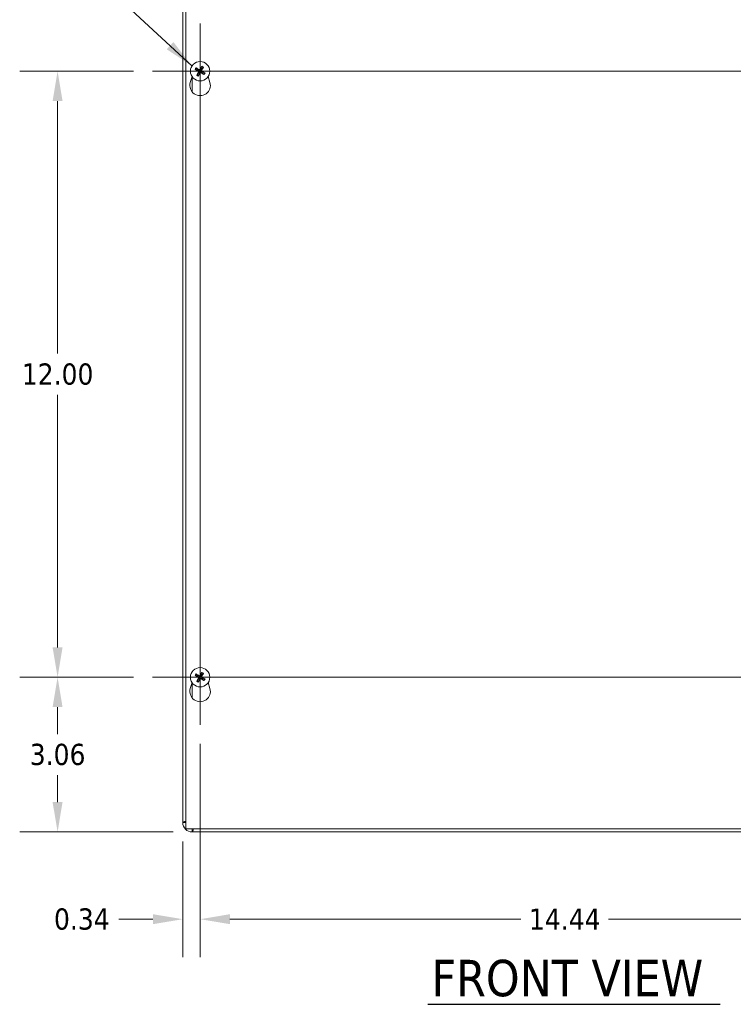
# Model space of a CAD drawing. Header units: inches. Extents: x 5.3 to 98.7, y 3.2 to 61.2.
# Tile 3 of 9: x 20.9 to 35, y 21.4 to 40.9. Entities that reach past the tile are written whole.
import ezdxf

# ---------------------------------------------------------------- set-up
doc = ezdxf.new("R2010")
doc.units = ezdxf.units.IN
doc.header["$LTSCALE"] = 6
doc.header["$MEASUREMENT"] = 0
for name, color, linetype, lineweight in [('Center Mark (ANSI)', 7, 'Continuous', 5), ('Centerline (ANSI)', 7, 'Continuous', 5), ('Dimension (ANSI)', 7, 'Continuous', 5), ('Symbol (ANSI)', 7, 'Continuous', 5), ('Visible (ANSI)', 7, 'Continuous', 5), ('Visible Narrow (ANSI)', 7, 'Continuous', 5)]:
    doc.layers.add(name, color=color, linetype=linetype, lineweight=lineweight)
doc.styles.add('ROMANS', font='tahoma.ttf')
doc.styles.add('Text Style168', font='tahoma.ttf')
doc.dimstyles.new('Default (ANSI)', dxfattribs={"dimscale": 6, "dimtxt": 0.07, "dimasz": 0.098425, "dimexe": 0.125, "dimexo": 0.0625, "dimgap": 0.031496, "dimtad": 0, "dimtih": 1, "dimtoh": 1, "dimrnd": 1e-08, "dimzin": 0, "dimdsep": 46, "dimtxsty": 'ROMANS', "dimcen": 0.09, "dimdle": 0.393701, "dimclrd": 256, "dimclre": 256, "dimclrt": 256, "dimadec": 0, "dimazin": 0, "dimtfac": 1.428571, "dimtofl": 0, "dimtmove": 0, "dimatfit": 3, "dimfxl": 0, "dimtolj": 1, "dimtzin": 0, "dimlwd": -1, "dimlwe": -1, "dimarcsym": 0})
doc.dimstyles.new('Default (ANSI)$7', dxfattribs={"dimscale": 6, "dimtxt": 0.07, "dimasz": 0.098425, "dimexe": 0.125, "dimexo": 0.0625, "dimgap": 0.031496, "dimtad": 0, "dimtih": 1, "dimtoh": 1, "dimrnd": 1e-08, "dimzin": 0, "dimdsep": 46, "dimtxsty": 'ROMANS', "dimcen": 0.09, "dimdle": 0.393701, "dimclrd": 256, "dimclre": 256, "dimclrt": 256, "dimadec": 0, "dimazin": 0, "dimtfac": 1.428571, "dimtofl": 0, "dimtmove": 0, "dimatfit": 3, "dimfxl": 0, "dimtolj": 1, "dimtzin": 0, "dimlwd": -1, "dimlwe": -1, "dimarcsym": 0})

# ---------------------------------------------------------------- blocks, each defined once
blk = doc.blocks.new('*D10')
at = {"layer": 'Defpoints', "color": 0}
for p in [(24.443, 26.982), (38.88, 26.982), (38.88, 23.134)]:
    blk.add_point(p, dxfattribs=at)
at = {"layer": 'Dimension (ANSI)'}
for p, q in [((24.443, 26.607), (24.443, 22.384)), ((38.88, 26.607), (38.88, 22.384)), ((25.033, 23.134), (30.794, 23.134)), ((38.29, 23.134), (32.53, 23.134))]:
    blk.add_line(p, q, dxfattribs=at)
for points in [[(25.033, 23.233), (25.033, 23.036), (24.443, 23.134)], [(38.29, 23.233), (38.29, 23.036), (38.88, 23.134)]]:
    blk.add_solid(points, dxfattribs=at)
at = {"layer": 'Dimension (ANSI)', "insert": (31.662, 23.134), "char_height": 0.42, "attachment_point": 5, "style": 'ROMANS'}
blk.add_mtext('\\A1;14.44', dxfattribs=at)
blk = doc.blocks.new('*D22')
at = {"layer": 'Defpoints', "color": 0}
for p in [(21.621, 27.924), (23.501, 27.924), (24.286, 24.861)]:
    blk.add_point(p, dxfattribs=at)
at = {"layer": 'Dimension (ANSI)'}
for p, q in [((23.126, 27.924), (20.871, 27.924)), ((21.621, 27.333), (21.621, 26.8)), ((21.621, 25.452), (21.621, 25.985)), ((23.911, 24.861), (20.871, 24.861))]:
    blk.add_line(p, q, dxfattribs=at)
for points in [[(21.522, 27.333), (21.719, 27.333), (21.621, 27.924)], [(21.522, 25.452), (21.719, 25.452), (21.621, 24.861)]]:
    blk.add_solid(points, dxfattribs=at)
at = {"layer": 'Dimension (ANSI)', "insert": (21.621, 26.393), "char_height": 0.42, "attachment_point": 5, "style": 'ROMANS'}
blk.add_mtext('\\A1;3.06', dxfattribs=at)
blk = doc.blocks.new('*D23')
at = {"layer": 'Defpoints', "color": 0}
for p in [(24.443, 26.982), (24.099, 25.048), (24.443, 23.134)]:
    blk.add_point(p, dxfattribs=at)
at = {"layer": 'Dimension (ANSI)'}
for p, q in [((24.443, 26.607), (24.443, 22.384)), ((24.099, 24.673), (24.099, 22.384)), ((23.509, 23.134), (22.832, 23.134)), ((25.033, 23.134), (25.624, 23.134))]:
    blk.add_line(p, q, dxfattribs=at)
for points in [[(23.509, 23.233), (23.509, 23.036), (24.099, 23.134)], [(25.033, 23.233), (25.033, 23.036), (24.443, 23.134)]]:
    blk.add_solid(points, dxfattribs=at)
at = {"layer": 'Dimension (ANSI)', "insert": (22.101, 23.134), "char_height": 0.42, "attachment_point": 5, "style": 'ROMANS'}
blk.add_mtext('\\A1;0.34', dxfattribs=at)
blk = doc.blocks.new('*D24')
at = {"layer": 'Defpoints', "color": 0}
for p in [(21.621, 39.924), (23.501, 39.924), (23.501, 27.924)]:
    blk.add_point(p, dxfattribs=at)
at = {"layer": 'Dimension (ANSI)'}
for p, q in [((23.126, 39.924), (20.871, 39.924)), ((21.621, 39.333), (21.621, 34.332)), ((21.621, 28.515), (21.621, 33.516)), ((23.126, 27.924), (20.871, 27.924))]:
    blk.add_line(p, q, dxfattribs=at)
for points in [[(21.522, 39.333), (21.719, 39.333), (21.621, 39.924)], [(21.522, 28.515), (21.719, 28.515), (21.621, 27.924)]]:
    blk.add_solid(points, dxfattribs=at)
at = {"layer": 'Dimension (ANSI)', "insert": (21.621, 33.924), "char_height": 0.42, "attachment_point": 5, "style": 'ROMANS'}
blk.add_mtext('\\A1;12.00', dxfattribs=at)

msp = doc.modelspace()

# ---------------------------------------------------------------- linework, layer by layer
at = {"layer": 'Center Mark (ANSI)', "linetype": 'Continuous'}
for p, q in [((24.44293, 40.86599), (24.44293, 38.98199)), ((23.50093, 39.92399), (25.38493, 39.92399)), ((24.44293, 26.98199), (24.44293, 28.86599)), ((23.50093, 27.92399), (25.38493, 27.92399))]:
    msp.add_line(p, q, dxfattribs=at)
at = {"layer": 'Centerline (ANSI)', "linetype": 'Continuous'}
for p, q in [((24.44293, 26.98199), (24.44293, 40.86599)), ((23.50093, 39.92399), (39.82243, 39.92399)), ((39.82243, 27.92399), (23.50093, 27.92399))]:
    msp.add_line(p, q, dxfattribs=at)
at = {"layer": 'Symbol (ANSI)', "lineweight": 30}
msp.add_line((28.95001, 21.44884), (34.7386, 21.44884), dxfattribs=at)
at = {"layer": 'Visible (ANSI)'}
for p, q in [((24.16168, 24.92399), (24.16168, 42.92399)), ((24.09918, 25.04849), (24.09918, 42.88029)), ((24.39365, 39.96614), (24.37308, 39.9842)), ((24.472, 40.01152), (24.46361, 39.98546)), ((24.48509, 39.97327), (24.50315, 39.99384)), ((24.24791, 39.69933), (24.28239, 39.81867)), ((24.3554, 39.95305), (24.38146, 39.94466)), ((24.40077, 39.8747), (24.38271, 39.85413)), ((24.41387, 39.83645), (24.42226, 39.86251)), ((24.49222, 39.88183), (24.51279, 39.86377)), ((24.53046, 39.89492), (24.50441, 39.90331)), ((24.60348, 39.81867), (24.63796, 39.69933)), ((24.3554, 27.95305), (24.38146, 27.94466)), ((24.39365, 27.96614), (24.37308, 27.9842)), ((24.472, 28.01152), (24.46361, 27.98546)), ((24.48509, 27.97327), (24.50315, 27.99384)), ((24.49222, 27.88183), (24.51279, 27.86377)), ((24.53046, 27.89492), (24.50441, 27.90331)), ((24.24791, 27.69933), (24.28239, 27.81867)), ((24.40077, 27.8747), (24.38271, 27.85413)), ((24.41387, 27.83645), (24.42226, 27.86251)), ((24.60348, 27.81867), (24.63796, 27.69933)), ((39.16168, 24.92399), (24.16168, 24.92399)), ((39.03718, 24.86149), (24.28618, 24.86149))]:
    msp.add_line(p, q, dxfattribs=at)
for centre in [(24.44293, 39.92399), (24.44293, 27.92399)]:
    msp.add_circle(centre, 0.192, dxfattribs=at)
for centre, radius, start, end in [((24.44293, 39.92399), 0.06486, 139.455547, 161.411306), ((24.44293, 39.92399), 0.06486, 49.455547, 71.411306), ((24.44293, 39.92399), 0.06486, 229.455547, 251.411306), ((24.44293, 39.92399), 0.06486, 319.455547, 341.411306), ((24.44293, 39.64299), 0.203, 163.884171, 16.115829), ((24.44293, 27.92399), 0.06486, 139.455547, 161.411306), ((24.44293, 27.92399), 0.06486, 49.455547, 71.411306), ((24.44293, 27.92399), 0.06486, 319.455547, 341.411306), ((24.44293, 27.64299), 0.203, 163.884171, 16.115829), ((24.44293, 27.92399), 0.06486, 229.455547, 251.411306), ((24.28618, 25.04849), 0.187, 180, 270), ((24.28618, 25.04849), 0.125, 180, 185.1264), ((24.28618, 25.04849), 0.125, 264.8736, 270)]:
    msp.add_arc(centre, radius, start, end, dxfattribs=at)
for centre, major_axis, start_param, end_param in [((24.44056, 39.92006), (-0.21729, 0.13146), 4.83975564, 5.12434361), ((24.44698, 39.92184), (-0.11907, -0.22432), 4.30043435, 4.58502232), ((24.43901, 39.92636), (0.13146, 0.21729), 4.83975564, 5.12434361), ((24.44508, 39.92803), (0.22432, -0.11907), 4.30043435, 4.58502232), ((24.44685, 39.92161), (-0.13146, -0.21729), 4.83975564, 5.12434361), ((24.43889, 39.92613), (0.11907, 0.22432), 4.30043435, 4.58502232), ((24.44531, 39.92791), (0.21729, -0.13146), 4.83975564, 5.12434361), ((24.44079, 39.91994), (-0.22432, 0.11907), 4.30043435, 4.58502232), ((24.44508, 27.92803), (0.22432, -0.11907), 4.30043435, 4.58502232), ((24.44056, 27.92006), (-0.21729, 0.13146), 4.83975564, 5.12434361), ((24.44685, 27.92161), (-0.13146, -0.21729), 4.83975564, 5.12434361), ((24.43889, 27.92613), (0.11907, 0.22432), 4.30043435, 4.58502232), ((24.44698, 27.92184), (-0.11907, -0.22432), 4.30043435, 4.58502232), ((24.44531, 27.92791), (0.21729, -0.13146), 4.83975564, 5.12434361), ((24.43901, 27.92636), (0.13146, 0.21729), 4.83975564, 5.12434361), ((24.44079, 27.91994), (-0.22432, 0.11907), 4.30043435, 4.58502232)]:
    msp.add_ellipse(centre, major_axis=major_axis, ratio=0.08715574, start_param=start_param, end_param=end_param, dxfattribs=at)
for points, knots in [([(24.36406, 39.99005), (24.36411, 39.99002), (24.36416, 39.98999), (24.36505, 39.9895), (24.36609, 39.98889), (24.36785, 39.98783), (24.36888, 39.98718), (24.37046, 39.98615), (24.37129, 39.98557), (24.37234, 39.98481), (24.37279, 39.98446), (24.37308, 39.9842)], [0.0228816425, 0.0228816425, 0.0228816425, 0.0228816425, 0.02337727, 0.02337727, 0.0312130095, 0.0312130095, 0.0390428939, 0.0390428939, 0.0467825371, 0.0467825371, 0.0530480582, 0.0530480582, 0.0530480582, 0.0530480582]), ([(24.472, 40.01152), (24.47212, 40.01188), (24.47232, 40.01241), (24.47283, 40.01361), (24.47325, 40.01453), (24.47408, 40.01623), (24.47463, 40.01731), (24.47559, 40.01912), (24.47618, 40.02018), (24.47668, 40.02106), (24.47671, 40.02111), (24.47674, 40.02116)], [0.0712949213, 0.0712949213, 0.0712949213, 0.0712949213, 0.0775604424, 0.0775604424, 0.0853000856, 0.0853000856, 0.0931299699, 0.0931299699, 0.1009657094, 0.1009657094, 0.101461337, 0.101461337, 0.101461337, 0.101461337]), ([(24.509, 40.00286), (24.50897, 40.00281), (24.50894, 40.00276), (24.50845, 40.00187), (24.50784, 40.00082), (24.50678, 39.99907), (24.50613, 39.99804), (24.5051, 39.99646), (24.50452, 39.99563), (24.50376, 39.99458), (24.50341, 39.99413), (24.50315, 39.99384)], [0.0228816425, 0.0228816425, 0.0228816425, 0.0228816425, 0.02337727, 0.02337727, 0.0312130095, 0.0312130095, 0.0390428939, 0.0390428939, 0.0467825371, 0.0467825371, 0.0530480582, 0.0530480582, 0.0530480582, 0.0530480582]), ([(24.3554, 39.95305), (24.35504, 39.95317), (24.35451, 39.95337), (24.35331, 39.95388), (24.35239, 39.9543), (24.35069, 39.95513), (24.34961, 39.95568), (24.3478, 39.95664), (24.34674, 39.95723), (24.34586, 39.95773), (24.34581, 39.95776), (24.34576, 39.95779)], [0.0712949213, 0.0712949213, 0.0712949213, 0.0712949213, 0.0775604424, 0.0775604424, 0.0853000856, 0.0853000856, 0.0931299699, 0.0931299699, 0.1009657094, 0.1009657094, 0.101461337, 0.101461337, 0.101461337, 0.101461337]), ([(24.37687, 39.84511), (24.3769, 39.84516), (24.37692, 39.84521), (24.37742, 39.8461), (24.37803, 39.84715), (24.37909, 39.8489), (24.37973, 39.84993), (24.38077, 39.85151), (24.38134, 39.85234), (24.38211, 39.85339), (24.38246, 39.85384), (24.38271, 39.85413)], [0.0228816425, 0.0228816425, 0.0228816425, 0.0228816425, 0.02337727, 0.02337727, 0.0312130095, 0.0312130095, 0.0390428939, 0.0390428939, 0.0467825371, 0.0467825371, 0.0530480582, 0.0530480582, 0.0530480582, 0.0530480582]), ([(24.4063, 39.92377), (24.40773, 39.92298), (24.40911, 39.92186), (24.41132, 39.91916), (24.41215, 39.91757), (24.41311, 39.91442), (24.41332, 39.91265), (24.413, 39.90917), (24.41248, 39.90747), (24.41162, 39.9058), (24.4115, 39.90559), (24.41137, 39.90538)], [0, 0, 0, 0, 0.0125584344, 0.0125584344, 0.0251168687, 0.0251168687, 0.0376591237, 0.0376591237, 0.0502013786, 0.0502013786, 0.0520674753, 0.0520674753, 0.0520674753, 0.0520674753]), ([(24.41387, 39.83645), (24.41375, 39.83609), (24.41354, 39.83556), (24.41304, 39.83436), (24.41262, 39.83344), (24.41179, 39.83174), (24.41124, 39.83066), (24.41028, 39.82885), (24.40969, 39.82779), (24.40919, 39.82691), (24.40916, 39.82686), (24.40913, 39.82681)], [0.0712949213, 0.0712949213, 0.0712949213, 0.0712949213, 0.0775604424, 0.0775604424, 0.0853000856, 0.0853000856, 0.0931299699, 0.0931299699, 0.1009657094, 0.1009657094, 0.101461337, 0.101461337, 0.101461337, 0.101461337]), ([(24.41017, 39.93107), (24.41233, 39.93005), (24.41436, 39.92861), (24.41712, 39.92586), (24.41824, 39.92448), (24.42008, 39.92138), (24.4208, 39.91967), (24.42172, 39.91633), (24.42198, 39.91449), (24.42199, 39.91089), (24.42174, 39.90913), (24.42078, 39.90536), (24.41977, 39.90308), (24.41845, 39.9011)], [0.2359932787, 0.2359932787, 0.2359932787, 0.2359932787, 0.2549328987, 0.2549328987, 0.2681126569, 0.2681126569, 0.2812924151, 0.2812924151, 0.2944721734, 0.2944721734, 0.3076519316, 0.3076519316, 0.3265915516, 0.3265915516, 0.3265915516, 0.3265915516]), ([(24.45002, 39.95675), (24.449, 39.95459), (24.44756, 39.95256), (24.44481, 39.9498), (24.44343, 39.94868), (24.44033, 39.94684), (24.43862, 39.94612), (24.43528, 39.9452), (24.43344, 39.94494), (24.42984, 39.94493), (24.42808, 39.94518), (24.42431, 39.94614), (24.42203, 39.94715), (24.42005, 39.94847)], [0.2359932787, 0.2359932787, 0.2359932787, 0.2359932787, 0.2549328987, 0.2549328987, 0.2681126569, 0.2681126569, 0.2812924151, 0.2812924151, 0.2944721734, 0.2944721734, 0.3076519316, 0.3076519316, 0.3265915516, 0.3265915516, 0.3265915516, 0.3265915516]), ([(24.44271, 39.96062), (24.44193, 39.95919), (24.44081, 39.9578), (24.43811, 39.9556), (24.43652, 39.95477), (24.43337, 39.95381), (24.4316, 39.9536), (24.42812, 39.95392), (24.42642, 39.95444), (24.42475, 39.9553), (24.42454, 39.95542), (24.42433, 39.95555)], [0, 0, 0, 0, 0.0125584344, 0.0125584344, 0.0251168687, 0.0251168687, 0.0376591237, 0.0376591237, 0.0502013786, 0.0502013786, 0.052067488, 0.052067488, 0.052067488, 0.052067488]), ([(24.43585, 39.89122), (24.43687, 39.89338), (24.43831, 39.89541), (24.44105, 39.89817), (24.44244, 39.89929), (24.44554, 39.90113), (24.44725, 39.90185), (24.45059, 39.90277), (24.45243, 39.90303), (24.45603, 39.90304), (24.45779, 39.90279), (24.46156, 39.90183), (24.46384, 39.90082), (24.46582, 39.8995)], [0.2359932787, 0.2359932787, 0.2359932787, 0.2359932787, 0.2549328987, 0.2549328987, 0.2681126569, 0.2681126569, 0.2812924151, 0.2812924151, 0.2944721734, 0.2944721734, 0.3076519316, 0.3076519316, 0.3265915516, 0.3265915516, 0.3265915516, 0.3265915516]), ([(24.44315, 39.88735), (24.44394, 39.88878), (24.44506, 39.89017), (24.44776, 39.89237), (24.44934, 39.8932), (24.45249, 39.89416), (24.45427, 39.89437), (24.45774, 39.89405), (24.45945, 39.89353), (24.46111, 39.89267), (24.46133, 39.89255), (24.46154, 39.89242)], [0, 0, 0, 0, 0.0125556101, 0.0125556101, 0.0251112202, 0.0251112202, 0.0376562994, 0.0376562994, 0.0502013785, 0.0502013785, 0.0520674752, 0.0520674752, 0.0520674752, 0.0520674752]), ([(24.4757, 39.9169), (24.47354, 39.91792), (24.47151, 39.91936), (24.46875, 39.92211), (24.46763, 39.92349), (24.46579, 39.92659), (24.46507, 39.9283), (24.46415, 39.93164), (24.46389, 39.93348), (24.46388, 39.93708), (24.46413, 39.93884), (24.46509, 39.94261), (24.46609, 39.94489), (24.46742, 39.94687)], [0.2359932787, 0.2359932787, 0.2359932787, 0.2359932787, 0.2549328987, 0.2549328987, 0.2681126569, 0.2681126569, 0.2812924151, 0.2812924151, 0.2944721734, 0.2944721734, 0.3076519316, 0.3076519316, 0.3265915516, 0.3265915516, 0.3265915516, 0.3265915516]), ([(24.47957, 39.92421), (24.47814, 39.92499), (24.47675, 39.92611), (24.47454, 39.92881), (24.47372, 39.9304), (24.47276, 39.93355), (24.47255, 39.93532), (24.47287, 39.9388), (24.47339, 39.9405), (24.47425, 39.94217), (24.47437, 39.94238), (24.4745, 39.94259)], [0, 0, 0, 0, 0.0125584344, 0.0125584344, 0.0251168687, 0.0251168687, 0.0376591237, 0.0376591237, 0.0502013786, 0.0502013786, 0.0520674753, 0.0520674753, 0.0520674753, 0.0520674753]), ([(24.52181, 39.85792), (24.52176, 39.85795), (24.5217, 39.85798), (24.52082, 39.85847), (24.51977, 39.85908), (24.51801, 39.86014), (24.51699, 39.86079), (24.51541, 39.86182), (24.51458, 39.8624), (24.51353, 39.86316), (24.51308, 39.86351), (24.51279, 39.86377)], [0.0228816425, 0.0228816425, 0.0228816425, 0.0228816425, 0.02337727, 0.02337727, 0.0312130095, 0.0312130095, 0.0390428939, 0.0390428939, 0.0467825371, 0.0467825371, 0.0530480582, 0.0530480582, 0.0530480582, 0.0530480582]), ([(24.53046, 39.89492), (24.53083, 39.8948), (24.53136, 39.8946), (24.53256, 39.89409), (24.53348, 39.89367), (24.53518, 39.89284), (24.53625, 39.89229), (24.53807, 39.89133), (24.53913, 39.89074), (24.54001, 39.89024), (24.54006, 39.89021), (24.54011, 39.89018)], [0.0712949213, 0.0712949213, 0.0712949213, 0.0712949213, 0.0775604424, 0.0775604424, 0.0853000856, 0.0853000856, 0.0931299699, 0.0931299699, 0.1009657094, 0.1009657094, 0.101461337, 0.101461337, 0.101461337, 0.101461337]), ([(24.3554, 27.95305), (24.35504, 27.95317), (24.35451, 27.95337), (24.35331, 27.95388), (24.35239, 27.9543), (24.35069, 27.95513), (24.34961, 27.95568), (24.3478, 27.95664), (24.34674, 27.95723), (24.34586, 27.95773), (24.34581, 27.95776), (24.34576, 27.95779)], [0.0712949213, 0.0712949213, 0.0712949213, 0.0712949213, 0.0775604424, 0.0775604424, 0.0853000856, 0.0853000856, 0.0931299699, 0.0931299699, 0.1009657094, 0.1009657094, 0.101461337, 0.101461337, 0.101461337, 0.101461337]), ([(24.36406, 27.99005), (24.36411, 27.99002), (24.36416, 27.98999), (24.36505, 27.9895), (24.36609, 27.98889), (24.36785, 27.98783), (24.36888, 27.98718), (24.37046, 27.98615), (24.37129, 27.98557), (24.37234, 27.98481), (24.37279, 27.98446), (24.37308, 27.9842)], [0.0228816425, 0.0228816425, 0.0228816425, 0.0228816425, 0.02337727, 0.02337727, 0.0312130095, 0.0312130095, 0.0390428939, 0.0390428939, 0.0467825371, 0.0467825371, 0.0530480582, 0.0530480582, 0.0530480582, 0.0530480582]), ([(24.4063, 27.92377), (24.40773, 27.92298), (24.40911, 27.92186), (24.41132, 27.91916), (24.41215, 27.91757), (24.41311, 27.91442), (24.41332, 27.91265), (24.413, 27.90917), (24.41248, 27.90747), (24.41162, 27.9058), (24.4115, 27.90559), (24.41137, 27.90538)], [0, 0, 0, 0, 0.0125584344, 0.0125584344, 0.0251168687, 0.0251168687, 0.0376591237, 0.0376591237, 0.0502013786, 0.0502013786, 0.0520674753, 0.0520674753, 0.0520674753, 0.0520674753]), ([(24.41017, 27.93107), (24.41233, 27.93005), (24.41436, 27.92861), (24.41712, 27.92586), (24.41824, 27.92448), (24.42008, 27.92138), (24.4208, 27.91967), (24.42172, 27.91633), (24.42198, 27.91449), (24.42199, 27.91089), (24.42174, 27.90913), (24.42078, 27.90536), (24.41977, 27.90308), (24.41845, 27.9011)], [0.2359932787, 0.2359932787, 0.2359932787, 0.2359932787, 0.2549328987, 0.2549328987, 0.2681126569, 0.2681126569, 0.2812924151, 0.2812924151, 0.2944721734, 0.2944721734, 0.3076519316, 0.3076519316, 0.3265915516, 0.3265915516, 0.3265915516, 0.3265915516]), ([(24.45002, 27.95675), (24.449, 27.95459), (24.44756, 27.95256), (24.44481, 27.9498), (24.44343, 27.94868), (24.44033, 27.94684), (24.43862, 27.94612), (24.43528, 27.9452), (24.43344, 27.94494), (24.42984, 27.94493), (24.42808, 27.94518), (24.42431, 27.94614), (24.42203, 27.94715), (24.42005, 27.94847)], [0.2359932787, 0.2359932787, 0.2359932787, 0.2359932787, 0.2549328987, 0.2549328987, 0.2681126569, 0.2681126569, 0.2812924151, 0.2812924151, 0.2944721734, 0.2944721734, 0.3076519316, 0.3076519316, 0.3265915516, 0.3265915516, 0.3265915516, 0.3265915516]), ([(24.44271, 27.96062), (24.44193, 27.95919), (24.44081, 27.9578), (24.43811, 27.9556), (24.43652, 27.95477), (24.43337, 27.95381), (24.4316, 27.9536), (24.42812, 27.95392), (24.42642, 27.95444), (24.42475, 27.9553), (24.42454, 27.95542), (24.42433, 27.95555)], [0, 0, 0, 0, 0.0125584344, 0.0125584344, 0.0251168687, 0.0251168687, 0.0376591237, 0.0376591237, 0.0502013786, 0.0502013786, 0.052067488, 0.052067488, 0.052067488, 0.052067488]), ([(24.43585, 27.89122), (24.43687, 27.89338), (24.43831, 27.89541), (24.44105, 27.89817), (24.44244, 27.89929), (24.44554, 27.90113), (24.44725, 27.90185), (24.45059, 27.90277), (24.45243, 27.90303), (24.45603, 27.90304), (24.45779, 27.90279), (24.46156, 27.90183), (24.46384, 27.90082), (24.46582, 27.8995)], [0.2359932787, 0.2359932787, 0.2359932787, 0.2359932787, 0.2549328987, 0.2549328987, 0.2681126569, 0.2681126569, 0.2812924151, 0.2812924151, 0.2944721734, 0.2944721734, 0.3076519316, 0.3076519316, 0.3265915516, 0.3265915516, 0.3265915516, 0.3265915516]), ([(24.44315, 27.88735), (24.44394, 27.88878), (24.44506, 27.89017), (24.44776, 27.89237), (24.44934, 27.8932), (24.45249, 27.89416), (24.45427, 27.89437), (24.45774, 27.89405), (24.45945, 27.89353), (24.46111, 27.89267), (24.46133, 27.89255), (24.46154, 27.89242)], [0, 0, 0, 0, 0.0125556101, 0.0125556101, 0.0251112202, 0.0251112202, 0.0376562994, 0.0376562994, 0.0502013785, 0.0502013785, 0.0520674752, 0.0520674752, 0.0520674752, 0.0520674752]), ([(24.4757, 27.9169), (24.47354, 27.91792), (24.47151, 27.91936), (24.46875, 27.92211), (24.46763, 27.92349), (24.46579, 27.92659), (24.46507, 27.9283), (24.46415, 27.93164), (24.46389, 27.93348), (24.46388, 27.93708), (24.46413, 27.93884), (24.46509, 27.94261), (24.46609, 27.94489), (24.46742, 27.94687)], [0.2359932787, 0.2359932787, 0.2359932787, 0.2359932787, 0.2549328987, 0.2549328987, 0.2681126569, 0.2681126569, 0.2812924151, 0.2812924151, 0.2944721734, 0.2944721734, 0.3076519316, 0.3076519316, 0.3265915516, 0.3265915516, 0.3265915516, 0.3265915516]), ([(24.472, 28.01152), (24.47212, 28.01188), (24.47232, 28.01241), (24.47283, 28.01361), (24.47325, 28.01453), (24.47408, 28.01623), (24.47463, 28.01731), (24.47559, 28.01912), (24.47618, 28.02018), (24.47668, 28.02106), (24.47671, 28.02111), (24.47674, 28.02116)], [0.0712949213, 0.0712949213, 0.0712949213, 0.0712949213, 0.0775604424, 0.0775604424, 0.0853000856, 0.0853000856, 0.0931299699, 0.0931299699, 0.1009657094, 0.1009657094, 0.101461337, 0.101461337, 0.101461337, 0.101461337]), ([(24.47957, 27.92421), (24.47814, 27.92499), (24.47675, 27.92611), (24.47454, 27.92881), (24.47372, 27.9304), (24.47276, 27.93355), (24.47255, 27.93532), (24.47287, 27.9388), (24.47339, 27.9405), (24.47425, 27.94217), (24.47437, 27.94238), (24.4745, 27.94259)], [0, 0, 0, 0, 0.0125584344, 0.0125584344, 0.0251168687, 0.0251168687, 0.0376591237, 0.0376591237, 0.0502013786, 0.0502013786, 0.0520674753, 0.0520674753, 0.0520674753, 0.0520674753]), ([(24.509, 28.00286), (24.50897, 28.00281), (24.50894, 28.00276), (24.50845, 28.00187), (24.50784, 28.00082), (24.50678, 27.99907), (24.50613, 27.99804), (24.5051, 27.99646), (24.50452, 27.99563), (24.50376, 27.99458), (24.50341, 27.99413), (24.50315, 27.99384)], [0.0228816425, 0.0228816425, 0.0228816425, 0.0228816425, 0.02337727, 0.02337727, 0.0312130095, 0.0312130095, 0.0390428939, 0.0390428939, 0.0467825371, 0.0467825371, 0.0530480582, 0.0530480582, 0.0530480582, 0.0530480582]), ([(24.53046, 27.89492), (24.53083, 27.8948), (24.53136, 27.8946), (24.53256, 27.89409), (24.53348, 27.89367), (24.53518, 27.89284), (24.53625, 27.89229), (24.53807, 27.89133), (24.53913, 27.89074), (24.54001, 27.89024), (24.54006, 27.89021), (24.54011, 27.89018)], [0.0712949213, 0.0712949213, 0.0712949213, 0.0712949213, 0.0775604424, 0.0775604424, 0.0853000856, 0.0853000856, 0.0931299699, 0.0931299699, 0.1009657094, 0.1009657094, 0.101461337, 0.101461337, 0.101461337, 0.101461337]), ([(24.37687, 27.84511), (24.3769, 27.84516), (24.37692, 27.84521), (24.37742, 27.8461), (24.37803, 27.84715), (24.37909, 27.8489), (24.37973, 27.84993), (24.38077, 27.85151), (24.38134, 27.85234), (24.38211, 27.85339), (24.38246, 27.85384), (24.38271, 27.85413)], [0.0228816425, 0.0228816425, 0.0228816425, 0.0228816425, 0.02337727, 0.02337727, 0.0312130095, 0.0312130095, 0.0390428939, 0.0390428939, 0.0467825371, 0.0467825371, 0.0530480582, 0.0530480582, 0.0530480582, 0.0530480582]), ([(24.41387, 27.83645), (24.41375, 27.83609), (24.41354, 27.83556), (24.41304, 27.83436), (24.41262, 27.83344), (24.41179, 27.83174), (24.41124, 27.83066), (24.41028, 27.82885), (24.40969, 27.82779), (24.40919, 27.82691), (24.40916, 27.82686), (24.40913, 27.82681)], [0.0712949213, 0.0712949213, 0.0712949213, 0.0712949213, 0.0775604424, 0.0775604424, 0.0853000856, 0.0853000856, 0.0931299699, 0.0931299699, 0.1009657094, 0.1009657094, 0.101461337, 0.101461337, 0.101461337, 0.101461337]), ([(24.52181, 27.85792), (24.52176, 27.85795), (24.5217, 27.85798), (24.52082, 27.85847), (24.51977, 27.85908), (24.51801, 27.86014), (24.51699, 27.86079), (24.51541, 27.86182), (24.51458, 27.8624), (24.51353, 27.86316), (24.51308, 27.86351), (24.51279, 27.86377)], [0.0228816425, 0.0228816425, 0.0228816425, 0.0228816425, 0.02337727, 0.02337727, 0.0312130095, 0.0312130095, 0.0390428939, 0.0390428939, 0.0467825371, 0.0467825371, 0.0530480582, 0.0530480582, 0.0530480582, 0.0530480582]), ([(24.16178, 25.07218), (24.15151, 25.07012), (24.14223, 25.06806), (24.13424, 25.06599), (24.11163, 25.06016), (24.09918, 25.05432), (24.09918, 25.04849)], [0.728532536, 0.728532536, 0.728532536, 0.728532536, 0.948488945, 0.948488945, 0.948488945, 1.570796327, 1.570796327, 1.570796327, 1.570796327])]:
    msp.add_open_spline(points, degree=3, knots=knots, dxfattribs=at)
for points, weights in [([(24.42005, 39.94847), (24.41108, 39.95447), (24.39365, 39.96614)], [1.76946736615, 1.40669277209, 1]), ([(24.46361, 39.98546), (24.45464, 39.96649), (24.45002, 39.95675)], [1, 1.40669277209, 1.76946736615]), ([(24.46742, 39.94687), (24.47342, 39.95584), (24.48509, 39.97327)], [1.76946736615, 1.40669277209, 1]), ([(24.38146, 39.94466), (24.40043, 39.93569), (24.41017, 39.93107)], [1, 1.40669277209, 1.76946736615]), ([(24.41845, 39.9011), (24.41245, 39.89213), (24.40077, 39.8747)], [1.76946736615, 1.40669277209, 1]), ([(24.42226, 39.86251), (24.43123, 39.88148), (24.43585, 39.89122)], [1, 1.40669277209, 1.76946736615]), ([(24.46582, 39.8995), (24.47479, 39.8935), (24.49222, 39.88183)], [1.76946736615, 1.40669277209, 1]), ([(24.50441, 39.90331), (24.48544, 39.91228), (24.4757, 39.9169)], [1, 1.40669277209, 1.76946736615]), ([(24.38146, 27.94466), (24.40043, 27.93569), (24.41017, 27.93107)], [1, 1.40669277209, 1.76946736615]), ([(24.42005, 27.94847), (24.41108, 27.95447), (24.39365, 27.96614)], [1.76946736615, 1.40669277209, 1]), ([(24.41845, 27.9011), (24.41245, 27.89213), (24.40077, 27.8747)], [1.76946736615, 1.40669277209, 1]), ([(24.42226, 27.86251), (24.43123, 27.88148), (24.43585, 27.89122)], [1, 1.40669277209, 1.76946736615]), ([(24.46361, 27.98546), (24.45464, 27.96649), (24.45002, 27.95675)], [1, 1.40669277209, 1.76946736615]), ([(24.46582, 27.8995), (24.47479, 27.8935), (24.49222, 27.88183)], [1.76946736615, 1.40669277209, 1]), ([(24.46742, 27.94687), (24.47342, 27.95584), (24.48509, 27.97327)], [1.76946736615, 1.40669277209, 1]), ([(24.50441, 27.90331), (24.48544, 27.91228), (24.4757, 27.9169)], [1, 1.40669277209, 1.76946736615])]:
    msp.add_rational_spline(points, weights, degree=2, dxfattribs=at)
for points in [[(24.16118, 25.04849), (24.14052, 25.04849), (24.11985, 25.04849), (24.09918, 25.04849)], [(24.16118, 25.04849), (24.16118, 25.04932), (24.16136, 25.05016), (24.16172, 25.051)], [(24.28618, 24.86149), (24.29408, 24.86149), (24.30198, 24.88511), (24.30988, 24.92404)], [(24.28618, 24.92349), (24.28702, 24.92349), (24.28786, 24.92367), (24.2887, 24.92402)], [(24.28618, 24.86149), (24.28618, 24.88215), (24.28618, 24.90282), (24.28618, 24.92349)]]:
    msp.add_open_spline(points, degree=3, dxfattribs=at)
at = {"layer": 'Visible Narrow (ANSI)'}
for p, q in [((24.28618, 39.81311), (24.28618, 39.514)), ((24.4063, 39.92377), (24.41017, 39.93107)), ((24.41137, 39.90538), (24.41845, 39.9011)), ((24.42433, 39.95555), (24.42005, 39.94847)), ((24.44315, 39.88735), (24.43585, 39.89122)), ((24.44271, 39.96062), (24.45002, 39.95675)), ((24.46154, 39.89242), (24.46582, 39.8995)), ((24.4745, 39.94259), (24.46742, 39.94687)), ((24.47957, 39.92421), (24.4757, 39.9169)), ((24.4063, 27.92377), (24.41017, 27.93107)), ((24.41137, 27.90538), (24.41845, 27.9011)), ((24.42433, 27.95555), (24.42005, 27.94847)), ((24.44315, 27.88735), (24.43585, 27.89122)), ((24.44271, 27.96062), (24.45002, 27.95675)), ((24.46154, 27.89242), (24.46582, 27.8995)), ((24.4745, 27.94259), (24.46742, 27.94687)), ((24.47957, 27.92421), (24.4757, 27.9169)), ((24.28618, 27.81311), (24.28618, 27.514))]:
    msp.add_line(p, q, dxfattribs=at)
for centre, radius, start, end in [((24.44293, 39.92399), 0.10289, 140.04992, 160.816933), ((24.44293, 39.92399), 0.09223, 139.237607, 161.629247), ((24.44293, 39.92399), 0.09223, 49.237607, 71.629247), ((24.44293, 39.92399), 0.10289, 50.04992, 70.816933), ((24.44293, 39.92399), 0.10289, 230.04992, 250.816933), ((24.44293, 39.92399), 0.09223, 229.237607, 251.629247), ((24.44293, 39.92399), 0.09223, 319.237607, 341.629247), ((24.44293, 39.92399), 0.10289, 320.04992, 340.816933), ((24.44293, 27.92399), 0.10289, 140.04992, 160.816933), ((24.44293, 27.92399), 0.09223, 139.237607, 161.629247), ((24.44293, 27.92399), 0.09223, 49.237607, 71.629247), ((24.44293, 27.92399), 0.10289, 50.04992, 70.816933), ((24.44293, 27.92399), 0.09223, 319.237607, 341.629247), ((24.44293, 27.92399), 0.10289, 320.04992, 340.816933), ((24.44293, 27.92399), 0.10289, 230.04992, 250.816933), ((24.44293, 27.92399), 0.09223, 229.237607, 251.629247)]:
    msp.add_arc(centre, radius, start, end, dxfattribs=at)

# ---------------------------------------------------------------- texts
at = {"layer": 'Symbol (ANSI)', "insert": (29.02201, 21.59567), "char_height": 0.72, "attachment_point": 7, "style": 'Text Style168'}
msp.add_mtext('FRONT VIEW', dxfattribs=at)

# ---------------------------------------------------------------- dimensions: what is measured, and where the dimension line sits
at = {"layer": 'Dimension (ANSI)'}
for base, p1, p2, picture, middle in [((21.62053, 39.92399), (23.50093, 27.92399), (23.50093, 39.92399), '*D24', (21.62053, 33.92399)), ((21.62053, 27.92399), (24.28618, 24.86149), (23.50093, 27.92399), '*D22', (21.62053, 26.39274))]:
    dim = msp.add_linear_dim(base=base, p1=p1, p2=p2, angle=90, dimstyle='Default (ANSI)', override={"dimdec": 2, "dimtp": 0, "dimtm": 0, "dimtdec": 2, "dimatfit": 1}, dxfattribs=at)
    dim.commit()
    dim.dimension.update_dxf_attribs({"geometry": picture, "text_midpoint": middle, "dimtype": 160})
for base, p1, p2, picture, middle in [((24.44293, 23.13434), (24.09918, 25.04849), (24.44293, 26.98199), '*D23', (22.10136, 23.13434)), ((38.88043, 23.13434), (24.44293, 26.98199), (38.88043, 26.98199), '*D10', (31.66168, 23.13434))]:
    dim = msp.add_linear_dim(base=base, p1=p1, p2=p2, dimstyle='Default (ANSI)', override={"dimtih": 0, "dimtoh": 0, "dimdec": 2, "dimtp": 0, "dimtm": 0, "dimtdec": 2, "dimatfit": 1}, dxfattribs=at)
    dim.commit()
    dim.dimension.update_dxf_attribs({"geometry": picture, "text_midpoint": middle, "dimtype": 160})

# ---------------------------------------------------------------- leaders
at = {"layer": 'Symbol (ANSI)'}
msp.add_leader([(24.28175, 40.0283), (21.61569, 42.49461), (21.02513, 42.49461)], dimstyle='Default (ANSI)$7', override={"dimtad": 0}, dxfattribs=at)

doc.saveas('drawing.dxf')
